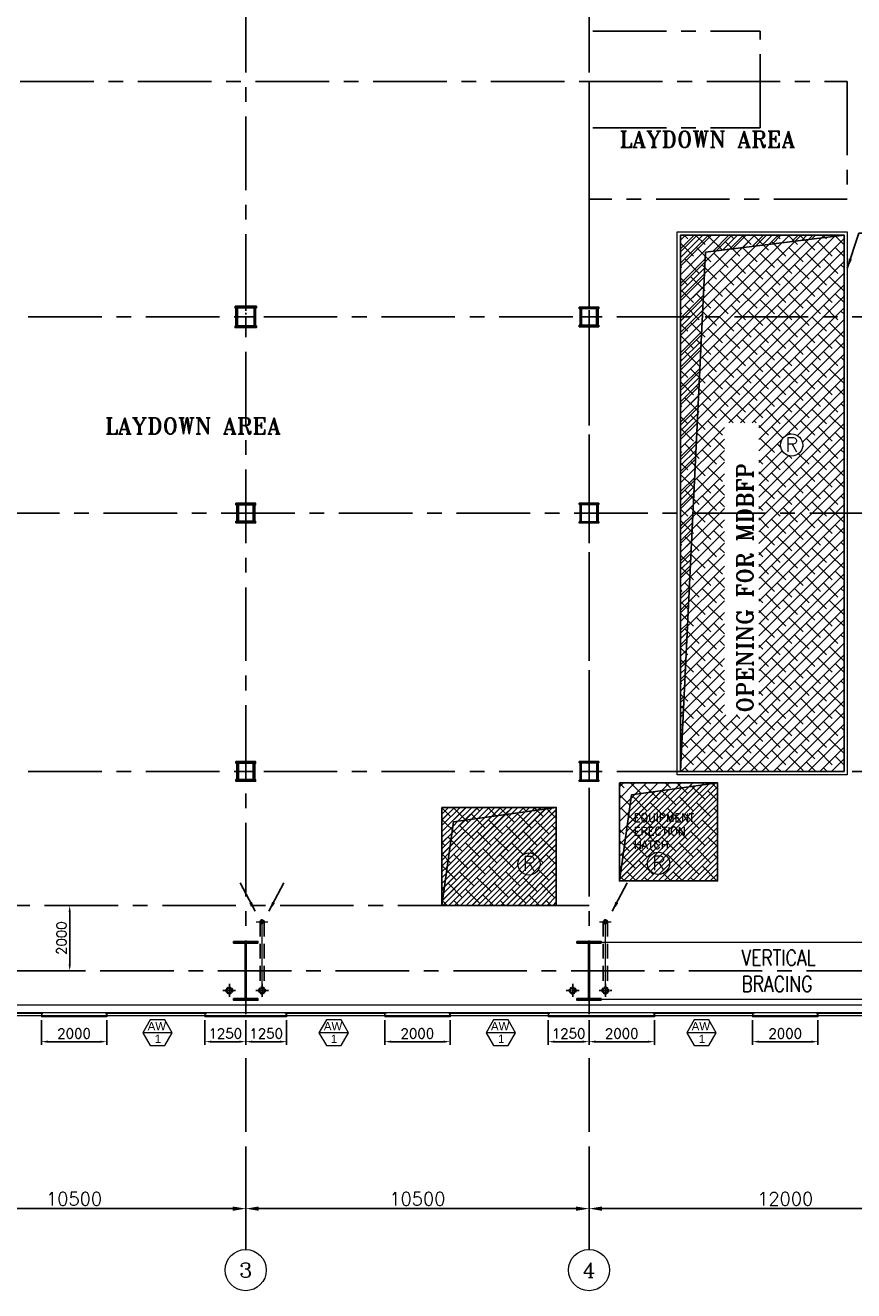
# Model space of a CAD drawing. Header units: inches. Extents: x 306235 to 1392759, y -66369 to 421098.
# Tile 3 of 91: x 331750 to 357087, y -59559 to -20861. Entities that reach past the tile are written whole.
import ezdxf
from ezdxf.enums import TextEntityAlignment as Align

# ---------------------------------------------------------------- set-up
doc = ezdxf.new("R2010")
doc.units = ezdxf.units.IN
doc.header["$LTSCALE"] = 1800
doc.header["$MEASUREMENT"] = 0
for name, pattern in [('CENTER', [2, 1.25, -0.25, 0.25, -0.25]), ('CENTER2', [1.125, 0.75, -0.125, 0.125, -0.125]), ('DASHED', [0.75, 0.5, -0.25]), ('HIDDEN', [0.375, 0.25, -0.125]), ('HIDDEN2', [0.1875, 0.125, -0.0625])]:
    doc.linetypes.add(name, pattern=pattern)
doc.layers.get('0').update_dxf_attribs({"color": 253, "lineweight": 9})
for name, color, linetype, lineweight in [('2CON', 1, 'Continuous', 13), ('7', 8, 'CENTER', 13), ('A-CHEQUERED PLATE HATCH', 252, 'Continuous', 9), ('A-WIN TAG', 3, 'Continuous', 13), ('A-WIN TAG TEXT', 3, 'Continuous', 13), ('CL', 8, 'CENTER', 15), ('CLAD-1', 3, 'Continuous', 15), ('CONCRETE', 145, 'Continuous', 18), ('dimension line', 4, 'Continuous', 13), ('DRAIN', 251, 'DASHED', 25), ('HANDRAIL', 3, 'Continuous', 15), ('LEADER', 4, 'Continuous', 15), ('STEEL', 231, 'Continuous', 18), ('TAG', 4, 'Continuous', 15), ('WIN', 31, 'Continuous', 13)]:
    doc.layers.add(name, color=color, linetype=linetype, lineweight=lineweight)
for name, color, linetype in [('AUX COL', 1, 'Continuous'), ('BRACING', 1, 'HIDDEN'), ('CEN', 2, 'CENTER'), ('COL', 1, 'Continuous'), ('DIM', 4, 'Continuous'), ('GRID', 251, 'CENTER'), ('OPENING', 40, 'Continuous'), ('RAIN WATER', 6, 'Continuous'), ('TEXT', 3, 'Continuous')]:
    doc.layers.add(name, color=color, linetype=linetype)
doc.styles.add('COMPLEX', font='complex')
doc.styles.add('ROAMNS', font='ROMANS.shx')
doc.styles.add('ROMANS', font='romans.shx')
doc.styles.add('ROMANT', font='romant')
doc.styles.get("Standard").update_dxf_attribs({"font": 'arial.ttf'})
doc.linetypes.add('FENCELINE1', pattern='A,0.25,-0.1,[133,ltypeshp.shx,S=0.1,R=0,X=-0.1,Y=0],-0.1,1', length=1.45)
doc.dimstyles.new('270-TA-100', dxfattribs={"dimscale": 150, "dimtxt": 400, "dimasz": 2, "dimexe": 0.75, "dimexo": 1, "dimgap": 1, "dimtad": 1, "dimdec": 0, "dimzin": 12, "dimdsep": 46, "dimtxsty": 'ROMANS', "dimcen": 0, "dimclrd": 256, "dimclre": 256, "dimclrt": 6, "dimadec": 1, "dimazin": 3, "dimtfac": 1, "dimtdec": 0, "dimtix": 1, "dimtmove": 2, "dimatfit": 0, "dimfxl": 1.25, "dimarcsym": 2})
doc.dimstyles.new('DIM INT 1', dxfattribs={"dimtxt": 300, "dimasz": 200, "dimexe": 100, "dimexo": 100, "dimgap": 100, "dimtad": 1, "dimdec": 0, "dimzin": 13, "dimdsep": 46, "dimlunit": 5, "dimtxsty": 'ROAMNS', "dimblk1": 'CLOSEDBLANK', "dimcen": 0.09, "dimclrd": 9, "dimclre": 9, "dimclrt": 4, "dimadec": 0, "dimazin": 0, "dimtfac": 1, "dimtdec": 0, "dimtix": 1, "dimtmove": 2, "dimatfit": 3, "dimfxl": 1, "dimtolj": 1, "dimtzin": 13, "dimarcsym": 0})
doc.dimstyles.new('DIM100 x2', dxfattribs={"dimscale": 0, "dimtxt": 400, "dimasz": 400, "dimexe": 100, "dimexo": 100, "dimgap": 100, "dimtad": 1, "dimdec": 0, "dimzin": 13, "dimdsep": 46, "dimtxsty": 'ROMANS', "dimblk2": 'OBLIQUE', "dimcen": 100, "dimdle": 100, "dimclrd": 9, "dimclre": 9, "dimclrt": 4, "dimadec": 0, "dimazin": 0, "dimtfac": 1.1, "dimtdec": 0, "dimtix": 1, "dimtmove": 2, "dimatfit": 3, "dimfxl": 1, "dimtolj": 1, "dimtzin": 13, "dimarcsym": 0})
doc.dimstyles.get("Standard").update_dxf_attribs({"dimtxt": 0.18, "dimasz": 0.18, "dimexe": 0.18, "dimexo": 0.0625, "dimgap": 0.09, "dimtad": 0, "dimtih": 1, "dimtoh": 1, "dimdec": 4, "dimzin": 0, "dimdsep": 46, "dimtxsty": 'Standard', "dimcen": 0.09, "dimadec": 0, "dimazin": 0, "dimtfac": 1, "dimtdec": 4, "dimtofl": 0, "dimtmove": 0, "dimatfit": 3, "dimfxl": 1, "dimtolj": 1, "dimtzin": 0, "dimarcsym": 0})
pattern_1 = [(225, (-87722.1, -144504), (176.7767, -176.7767), []), (315, (-87722.1, -144504), (530.33009, -176.7767), [625, -375])]
pattern_2 = [(45, (-87722.11, -144504), (-88.388348, 88.388348), [])]

# ---------------------------------------------------------------- blocks, each defined once
blk = doc.blocks.new('A-ROW COLUMN')
at = {"layer": 'COL'}
h = blk.add_hatch(dxfattribs=at)
h.set_pattern_fill('ANSI31', color=256, scale=200, style=0)
h.set_pattern_definition([(45, (165226.353, 18853.894), (-17.67767, 17.67767), [])])
h.paths.add_polyline_path([(180799, 40890), (181539, 40890), (181539, 40840), (180799, 40840)])
h.paths.add_polyline_path([(181153, 42590), (181185, 42590), (181185, 40890), (181153, 40890)])
h.paths.add_polyline_path([(180799, 42640), (181539, 42640), (181539, 42590), (180799, 42590)])
blk.add_line((181169, 40840), (181169, 42640))
at = {"layer": 'CEN'}
for p, q in [((181169, 40840), (181169, 42640)), ((180977, 41740), (181360, 41740))]:
    blk.add_line(p, q, dxfattribs=at)
at = {"layer": 'COL'}
for points in [[(180799, 42640), (181539, 42640), (181539, 42590), (180799, 42590)], [(181153, 42590), (181185, 42590), (181185, 40890), (181153, 40890)], [(180799, 40890), (181539, 40890), (181539, 40840), (180799, 40840)]]:
    blk.add_lwpolyline(points, close=True, dxfattribs=at)
blk = doc.blocks.new('*D75')
at = {"layer": 'Defpoints', "color": 0, "transparency": 16777216}
for p in [(348992, -55425), (360992, -56569), (348992, -57050)]:
    blk.add_point(p, dxfattribs=at)
at = {"layer": 'dimension line', "color": 9, "lineweight": -2, "transparency": 16777216}
for p, q in [((348992, -55525), (348992, -57150)), ((360992, -56669), (360992, -57150)), ((360592, -57050), (349392, -57050))]:
    blk.add_line(p, q, dxfattribs=at)
at = {"layer": 'dimension line', "color": 9, "transparency": 16777216}
for points in [[(349392, -56984), (349392, -57117), (348992, -57050)], [(360592, -56984), (360592, -57117), (360992, -57050)]]:
    blk.add_solid(points, dxfattribs=at)
at = {"layer": 'dimension line', "color": 4, "transparency": 16777216, "insert": (354992, -56750), "char_height": 400, "attachment_point": 5, "style": 'ROMANS'}
blk.add_mtext('\\A1;12000', dxfattribs=at)
blk = doc.blocks.new('_Oblique')
at = {"color": 0, "linetype": 'ByBlock', "lineweight": -2}
blk.add_line((-0.5, -0.5), (0.5, 0.5), dxfattribs=at)
blk = doc.blocks.new('*D76')
at = {"layer": 'Defpoints', "color": 0, "transparency": 16777216}
for p in [(327992, -55425), (338492, -56569), (327992, -57050)]:
    blk.add_point(p, dxfattribs=at)
at = {"layer": 'dimension line', "color": 9, "lineweight": -2, "transparency": 16777216}
for p, q in [((327992, -55525), (327992, -57150)), ((338492, -56669), (338492, -57150)), ((338092, -57050), (328392, -57050))]:
    blk.add_line(p, q, dxfattribs=at)
at = {"layer": 'dimension line', "color": 9, "transparency": 16777216}
for points in [[(328392, -56984), (328392, -57117), (327992, -57050)], [(338092, -56984), (338092, -57117), (338492, -57050)]]:
    blk.add_solid(points, dxfattribs=at)
at = {"layer": 'dimension line', "color": 4, "transparency": 16777216, "insert": (333242, -56750), "char_height": 400, "attachment_point": 5, "style": 'ROMANS'}
blk.add_mtext('\\A1;10500', dxfattribs=at)
blk = doc.blocks.new('*D77')
at = {"layer": 'Defpoints', "color": 0, "transparency": 16777216}
for p in [(338492, -55425), (348992, -56569), (338492, -57050)]:
    blk.add_point(p, dxfattribs=at)
at = {"layer": 'dimension line', "color": 9, "lineweight": -2, "transparency": 16777216}
for p, q in [((338492, -55525), (338492, -57150)), ((348992, -56669), (348992, -57150)), ((348592, -57050), (338892, -57050))]:
    blk.add_line(p, q, dxfattribs=at)
at = {"layer": 'dimension line', "color": 9, "transparency": 16777216}
for points in [[(338892, -56984), (338892, -57117), (338492, -57050)], [(348592, -56984), (348592, -57117), (348992, -57050)]]:
    blk.add_solid(points, dxfattribs=at)
at = {"layer": 'dimension line', "color": 4, "transparency": 16777216, "insert": (343742, -56750), "char_height": 400, "attachment_point": 5, "style": 'ROMANS'}
blk.add_mtext('\\A1;10500', dxfattribs=at)
blk = doc.blocks.new('*D110')
at = {"layer": 'Defpoints', "color": 0, "transparency": 16777216}
for p in [(332492, -47779), (333108, -47779), (332492, -49779)]:
    blk.add_point(p, dxfattribs=at)
at = {"layer": 'DIM', "color": 9, "lineweight": -2, "transparency": 16777216}
for p, q in [((332592, -47779), (333208, -47779)), ((333108, -49579), (333108, -47979)), ((332592, -49779), (333208, -49779))]:
    blk.add_line(p, q, dxfattribs=at)
at = {"layer": 'DIM', "color": 9, "transparency": 16777216}
for points in [[(333075, -47979), (333142, -47979), (333108, -47779)], [(333075, -49579), (333142, -49579), (333108, -49779)]]:
    blk.add_solid(points, dxfattribs=at)
at = {"layer": 'DIM', "color": 4, "transparency": 16777216, "insert": (332858, -48779), "char_height": 300, "attachment_point": 5, "rotation": 90, "style": 'ROAMNS'}
blk.add_mtext('\\A1;2000', dxfattribs=at)
blk = doc.blocks.new('_ClosedBlank')
at = {"color": 0, "linetype": 'ByBlock', "lineweight": -2}
for p, q in [((-1, 0.17), (0, 0)), ((-1, 0.17), (-1, -0.17)), ((0, 0), (-1, -0.17))]:
    blk.add_line(p, q, dxfattribs=at)
blk = doc.blocks.new('AUX COLUMNS')
at = {"color": 2, "linetype": 'CENTER2', "ltscale": 0.25}
for p, q in [((-217538, 65590), (-217538, 66240)), ((-217238, 65915), (-217838, 65915)), ((-217538, 59615), (-217538, 60215)), ((-207038, 59615), (-207038, 60215)), ((-217263, 59915), (-217813, 59915)), ((-207313, 59915), (-206763, 59915)), ((-217538, 51715), (-217538, 52315)), ((-207038, 51715), (-207038, 52315)), ((-217263, 52015), (-217813, 52015)), ((-207313, 52015), (-206763, 52015))]:
    blk.add_line(p, q, dxfattribs=at)
at = {"color": 2, "linetype": 'CENTER2', "ltscale": 0.15}
for p, q in [((-207038, 65615), (-207038, 66215)), ((-206763, 65915), (-207313, 65915))]:
    blk.add_line(p, q, dxfattribs=at)
at = {"layer": 'AUX COL'}
for p, q in [((-217838, 65640), (-217838, 66190)), ((-217793, 65640), (-217793, 66190)), ((-217283, 65640), (-217283, 66190)), ((-217238, 65640), (-217238, 66190)), ((-207313, 65660), (-207313, 66170)), ((-207268, 65660), (-207268, 66170)), ((-206808, 65660), (-206808, 66170)), ((-206763, 65660), (-206763, 66170)), ((-217813, 60165), (-217813, 59665)), ((-217763, 60165), (-217763, 59665)), ((-217313, 60165), (-217313, 59665)), ((-217263, 60165), (-217263, 59665)), ((-207313, 59651), (-207313, 60179)), ((-207277, 59651), (-207277, 60179)), ((-206799, 59651), (-206799, 60179)), ((-206763, 59651), (-206763, 60179)), ((-217813, 52265), (-217813, 51765)), ((-217763, 52265), (-217763, 51765)), ((-217313, 52265), (-217313, 51765)), ((-217263, 52265), (-217263, 51765)), ((-207313, 51751), (-207313, 52279)), ((-207277, 51751), (-207277, 52279)), ((-206799, 51751), (-206799, 52279)), ((-206763, 51751), (-206763, 52279))]:
    blk.add_line(p, q, dxfattribs=at)
for points in [[(-217863, 66240), (-217213, 66240), (-217213, 66190), (-217863, 66190)], [(-207338, 66215), (-206738, 66215), (-206738, 66170), (-207338, 66170)], [(-217863, 65640), (-217213, 65640), (-217213, 65590), (-217863, 65590)], [(-207338, 65660), (-206738, 65660), (-206738, 65615), (-207338, 65615)], [(-217838, 60215), (-217238, 60215), (-217238, 60165), (-217838, 60165)], [(-207338, 60215), (-206738, 60215), (-206738, 60179), (-207338, 60179)], [(-217838, 59665), (-217238, 59665), (-217238, 59615), (-217838, 59615)], [(-207338, 59651), (-206738, 59651), (-206738, 59615), (-207338, 59615)], [(-217838, 52315), (-217238, 52315), (-217238, 52265), (-217838, 52265)], [(-207338, 52315), (-206738, 52315), (-206738, 52279), (-207338, 52279)], [(-217838, 51765), (-217238, 51765), (-217238, 51715), (-217838, 51715)], [(-207338, 51751), (-206738, 51751), (-206738, 51715), (-207338, 51715)]]:
    blk.add_lwpolyline(points, close=True, dxfattribs=at)
at = {"layer": 'GRID'}
for p, q in [((-171538, 65915), (-242038, 65915)), ((-136838, 59915), (-243038, 59915)), ((-171538, 52015), (-242038, 52015))]:
    blk.add_line(p, q, dxfattribs=at)
blk = doc.blocks.new('GRD')
at = {"layer": 'CL', "linetype": 'Continuous'}
blk.add_circle((0, 419.99985), 419.99985, dxfattribs=at)
at = {"layer": 'CL', "color": 4, "style": 'COMPLEX'}
blk.add_attdef('GRD', text='', height=300, dxfattribs=at).set_placement((0, 419.99985), align=Align.MIDDLE)
blk = doc.blocks.new('*D701')
at = {"layer": 'Defpoints', "color": 0, "transparency": 16777216}
for p in [(332242, -51187), (334242, -51187), (334242, -51944)]:
    blk.add_point(p, dxfattribs=at)
at = {"layer": 'DIM', "color": 9, "lineweight": -2, "transparency": 16777216}
for p, q in [((332242, -51287), (332242, -52044)), ((334242, -51287), (334242, -52044)), ((332442, -51944), (334042, -51944))]:
    blk.add_line(p, q, dxfattribs=at)
at = {"layer": 'DIM', "color": 9, "transparency": 16777216}
for points in [[(332442, -51911), (332442, -51977), (332242, -51944)], [(334042, -51911), (334042, -51977), (334242, -51944)]]:
    blk.add_solid(points, dxfattribs=at)
at = {"layer": 'DIM', "color": 4, "transparency": 16777216, "insert": (333242, -51694), "char_height": 300, "attachment_point": 5, "style": 'ROAMNS'}
blk.add_mtext('\\A1;2000', dxfattribs=at)
blk = doc.blocks.new('*D702')
at = {"layer": 'Defpoints', "color": 0, "transparency": 16777216}
for p in [(337242, -51187), (338492, -51187), (337242, -51944)]:
    blk.add_point(p, dxfattribs=at)
at = {"layer": 'DIM', "color": 9, "lineweight": -2, "transparency": 16777216}
for p, q in [((337242, -51287), (337242, -52044)), ((338492, -51287), (338492, -52044)), ((338292, -51944), (337442, -51944))]:
    blk.add_line(p, q, dxfattribs=at)
at = {"layer": 'DIM', "color": 9, "transparency": 16777216}
for points in [[(337442, -51911), (337442, -51977), (337242, -51944)], [(338292, -51911), (338292, -51977), (338492, -51944)]]:
    blk.add_solid(points, dxfattribs=at)
at = {"layer": 'DIM', "color": 4, "transparency": 16777216, "insert": (337867, -51694), "char_height": 300, "attachment_point": 5, "style": 'ROAMNS'}
blk.add_mtext('\\A1;1250', dxfattribs=at)
blk = doc.blocks.new('A$C3B1115A1')
at = {"layer": 'STEEL'}
for p, q in [((-270, -91), (-320, -91)), ((-320, -91), (-320, -191)), ((-320, -191), (-270, -191))]:
    blk.add_line(p, q, dxfattribs=at)
blk.add_lwpolyline([(-270, -191), (-270, -183, 0.397434), (-272, -180), (-307, -177, -0.397434), (-310, -174), (-310, -109, -0.397434), (-307, -106), (-272, -103, 0.397434), (-270, -100), (-270, -91)], format="xyb", dxfattribs=at)
blk = doc.blocks.new('*D703')
at = {"layer": 'Defpoints', "color": 0, "transparency": 16777216}
for p in [(338492, -51408), (339742, -51187), (338492, -51944)]:
    blk.add_point(p, dxfattribs=at)
at = {"layer": 'DIM', "color": 9, "lineweight": -2, "transparency": 16777216}
for p, q in [((339742, -51287), (339742, -52044)), ((338492, -51508), (338492, -52044)), ((339542, -51944), (338692, -51944))]:
    blk.add_line(p, q, dxfattribs=at)
at = {"layer": 'DIM', "color": 9, "transparency": 16777216}
for points in [[(338692, -51911), (338692, -51977), (338492, -51944)], [(339542, -51911), (339542, -51977), (339742, -51944)]]:
    blk.add_solid(points, dxfattribs=at)
at = {"layer": 'DIM', "color": 4, "transparency": 16777216, "insert": (339117, -51694), "char_height": 300, "attachment_point": 5, "style": 'ROAMNS'}
blk.add_mtext('\\A1;1250', dxfattribs=at)
blk = doc.blocks.new('*D704')
at = {"layer": 'Defpoints', "color": 0, "transparency": 16777216}
for p in [(342742, -51187), (344742, -51187), (344742, -51944)]:
    blk.add_point(p, dxfattribs=at)
at = {"layer": 'DIM', "color": 9, "lineweight": -2, "transparency": 16777216}
for p, q in [((342742, -51287), (342742, -52044)), ((344742, -51287), (344742, -52044)), ((342942, -51944), (344542, -51944))]:
    blk.add_line(p, q, dxfattribs=at)
at = {"layer": 'DIM', "color": 9, "transparency": 16777216}
for points in [[(342942, -51911), (342942, -51977), (342742, -51944)], [(344542, -51911), (344542, -51977), (344742, -51944)]]:
    blk.add_solid(points, dxfattribs=at)
at = {"layer": 'DIM', "color": 4, "transparency": 16777216, "insert": (343742, -51694), "char_height": 300, "attachment_point": 5, "style": 'ROAMNS'}
blk.add_mtext('\\A1;2000', dxfattribs=at)
blk = doc.blocks.new('*D705')
at = {"layer": 'Defpoints', "color": 0, "transparency": 16777216}
for p in [(347742, -51187), (348992, -51187), (347742, -51944)]:
    blk.add_point(p, dxfattribs=at)
at = {"layer": 'DIM', "color": 9, "lineweight": -2, "transparency": 16777216}
for p, q in [((347742, -51287), (347742, -52044)), ((348992, -51287), (348992, -52044)), ((348792, -51944), (347942, -51944))]:
    blk.add_line(p, q, dxfattribs=at)
at = {"layer": 'DIM', "color": 9, "transparency": 16777216}
for points in [[(347942, -51911), (347942, -51977), (347742, -51944)], [(348792, -51911), (348792, -51977), (348992, -51944)]]:
    blk.add_solid(points, dxfattribs=at)
at = {"layer": 'DIM', "color": 4, "transparency": 16777216, "insert": (348367, -51694), "char_height": 300, "attachment_point": 5, "style": 'ROAMNS'}
blk.add_mtext('\\A1;1250', dxfattribs=at)
blk = doc.blocks.new('*D706')
at = {"layer": 'Defpoints', "color": 0, "transparency": 16777216}
for p in [(348992, -51187), (350992, -51187), (348992, -51944)]:
    blk.add_point(p, dxfattribs=at)
at = {"layer": 'DIM', "color": 9, "lineweight": -2, "transparency": 16777216}
for p, q in [((348992, -51287), (348992, -52044)), ((350992, -51287), (350992, -52044)), ((350792, -51944), (349192, -51944))]:
    blk.add_line(p, q, dxfattribs=at)
at = {"layer": 'DIM', "color": 9, "transparency": 16777216}
for points in [[(349192, -51911), (349192, -51977), (348992, -51944)], [(350792, -51911), (350792, -51977), (350992, -51944)]]:
    blk.add_solid(points, dxfattribs=at)
at = {"layer": 'DIM', "color": 4, "transparency": 16777216, "insert": (349992, -51694), "char_height": 300, "attachment_point": 5, "style": 'ROAMNS'}
blk.add_mtext('\\A1;2000', dxfattribs=at)
blk = doc.blocks.new('*D707')
at = {"layer": 'Defpoints', "color": 0, "transparency": 16777216}
for p in [(353992, -51187), (355992, -51187), (355992, -51944)]:
    blk.add_point(p, dxfattribs=at)
at = {"layer": 'DIM', "color": 9, "lineweight": -2, "transparency": 16777216}
for p, q in [((353992, -51287), (353992, -52044)), ((355992, -51287), (355992, -52044)), ((354192, -51944), (355792, -51944))]:
    blk.add_line(p, q, dxfattribs=at)
at = {"layer": 'DIM', "color": 9, "transparency": 16777216}
for points in [[(354192, -51911), (354192, -51977), (353992, -51944)], [(355792, -51911), (355792, -51977), (355992, -51944)]]:
    blk.add_solid(points, dxfattribs=at)
at = {"layer": 'DIM', "color": 4, "transparency": 16777216, "insert": (354992, -51694), "char_height": 300, "attachment_point": 5, "style": 'ROAMNS'}
blk.add_mtext('\\A1;2000', dxfattribs=at)
blk = doc.blocks.new('RWDP')
at = {"layer": 'RAIN WATER', "linetype": 'CENTER2', "ltscale": 0.05}
for p, q in [((700, -600), (300, -600)), ((500, -400), (500, -800))]:
    blk.add_line(p, q, dxfattribs=at)
at = {"layer": 'RAIN WATER', "linetype": 'HIDDEN2', "ltscale": 0.25}
blk.add_circle((500, -600), 100, dxfattribs=at)
at = {"layer": 'RAIN WATER', "ltscale": 0.25}
blk.add_circle((500, -600), 75, dxfattribs=at)

msp = doc.modelspace()

# ---------------------------------------------------------------- hatches: boundary and pattern name
at = {"layer": 'A-CHEQUERED PLATE HATCH', "linetype": 'Continuous'}
h = msp.add_hatch(dxfattribs=at)
h.set_pattern_fill('ANSI38', color=256, scale=2000, angle=180, style=0)
h.set_pattern_definition(pattern_1)
edge = h.paths.add_edge_path(flags=16)
edge.add_arc((355189.2, -33697.4), 339.7, 0, 360)
h.paths.add_polyline_path([(351791.6, -27278.7), (356791.6, -27278.7), (356791.6, -43678.7), (351791.6, -43678.7)])
h.paths.add_polyline_path([(354184.3, -41952.9), (354184.3, -33021.3), (353134.3, -33021.3), (353134.3, -41952.9)], flags=16)
h = msp.add_hatch(dxfattribs=at)
h.set_pattern_fill('ANSI38', color=256, scale=2000, angle=180, style=0)
h.set_pattern_definition(pattern_1)
edge = h.paths.add_edge_path(flags=16)
edge.add_arc((351115.3, -46491.1), 339.7, 0, 360)
h.paths.add_polyline_path([(349921.6, -44028.7), (352921.6, -44028.7), (352921.6, -47028.7), (349921.6, -47028.7)])
h.paths.add_polyline_path([(350297.1, -46111.6), (352422.1, -46111.6), (352422.1, -44903.3), (350297.1, -44903.3)], flags=24)
h = msp.add_hatch(dxfattribs=at)
h.set_pattern_fill('ANSI38', color=256, scale=2000, angle=180, style=0)
h.set_pattern_definition([(225, (-210222.1, -144504), (176.7767, -176.7767), []), (315, (-210222.1, -144504), (530.33009, -176.7767), [625, -375])])
edge = h.paths.add_edge_path()
edge.add_arc((347155.8, -46507.7), 339.7, 0, 360)
h.paths.add_polyline_path([(344491.6, -44778.7), (347991.6, -44778.7), (347991.6, -47778.7), (344491.6, -47778.7)])
at = {"layer": 'OPENING'}
h = msp.add_hatch(dxfattribs=at)
h.set_pattern_fill('ANSI31', color=8, scale=1500, style=0)
h.set_pattern_definition([(45, (-87722.1, -144504), (-132.58252, 132.58252), [])])
h.paths.add_polyline_path([(356791.6, -27278.7), (351791.6, -27278.7), (351791.6, -43678.7), (352558.5, -27801.2)])
h = msp.add_hatch(dxfattribs=at)
h.set_pattern_fill('ANSI31', color=8, scale=1000, style=0)
h.set_pattern_definition(pattern_2)
h.paths.add_polyline_path([(350291.3, -44398.4), (349921.6, -47028.7), (349921.6, -47028.7), (352921.6, -47028.7), (352921.6, -44028.7)])
h = msp.add_hatch(dxfattribs=at)
h.set_pattern_fill('ANSI31', color=8, scale=1000, style=0)
h.set_pattern_definition(pattern_2)
h.paths.add_polyline_path([(346491.6, -44778.7), (344491.6, -44778.7), (344491.6, -47778.7), (344851.2, -45220), (346648.9, -44967.4)])
h.paths.add_polyline_path([(347991.6, -44778.7), (347991.6, -44778.7), (346491.6, -44778.7), (346648.9, -44967.4)])
h = msp.add_hatch(dxfattribs=at)
h.set_pattern_fill('ANSI31', color=8, scale=1000, style=0)
h.set_pattern_definition(pattern_2)
h.paths.add_polyline_path([(344491.6, -47778.7), (347991.6, -47778.7), (347991.6, -44778.7), (344851.2, -45220)])

# ---------------------------------------------------------------- linework, layer by layer
at = {"layer": '2CON'}
for p, q in [((336243.8, -51670), (335343.8, -51670)), ((341632.8, -51670), (340732.8, -51670)), ((346743.8, -51670), (345843.8, -51670)), ((352882.8, -51670), (351982.8, -51670))]:
    msp.add_line(p, q, dxfattribs=at)
at = {"layer": '7', "ltscale": 0.5}
for p, q in [((338814.8, -48278.7), (339171.7, -48278.7)), ((349314.8, -48278.7), (349671.7, -48278.7))]:
    msp.add_line(p, q, dxfattribs=at)
at = {"layer": '7'}
for p, q in [((338991.6, -50571.3), (338991.6, -48143.1)), ((349491.6, -50571.3), (349491.6, -48143.1))]:
    msp.add_line(p, q, dxfattribs=at)
at = {"layer": 'A-WIN TAG'}
for points in [[(335568.8, -51280.3), (335343.8, -51670), (335568.8, -52059.7), (336018.8, -52059.7), (336243.8, -51670), (336018.8, -51280.3)], [(340957.8, -51280.3), (340732.8, -51670), (340957.8, -52059.7), (341407.8, -52059.7), (341632.8, -51670), (341407.8, -51280.3)], [(346068.8, -51280.3), (345843.8, -51670), (346068.8, -52059.7), (346518.8, -52059.7), (346743.8, -51670), (346518.8, -51280.3)], [(352207.8, -51280.3), (351982.8, -51670), (352207.8, -52059.7), (352657.8, -52059.7), (352882.8, -51670), (352657.8, -51280.3)]]:
    msp.add_lwpolyline(points, close=True, dxfattribs=at)
at = {"layer": 'BRACING', "const_width": 40}
for points in [[(349361.6, -48903.7), (360621.6, -48903.7)], [(349361.6, -50653.7), (360621.6, -50653.7)]]:
    msp.add_lwpolyline(points, dxfattribs=at)
at = {"layer": 'CEN'}
msp.add_lwpolyline([(327991.6, -29578.7), (327991.6, -22578.7), (348991.6, -22578.7), (348991.6, -47778.7), (327991.6, -47778.7), (327991.6, -29978.7)], dxfattribs=at)
msp.add_lwpolyline([(348991.6, -22578.7), (356891.6, -22578.7), (356891.6, -26178.7), (348991.6, -26178.7)], close=True, dxfattribs=at)
at = {"layer": 'CLAD-1'}
for p, q in [((332241.6, -51158.7), (332241.6, -51186.7)), ((334241.6, -51158.7), (334241.6, -51186.7)), ((337241.6, -51158.7), (337241.6, -51186.7)), ((339741.6, -51158.7), (339741.6, -51186.7)), ((342741.6, -51158.7), (342741.6, -51186.7)), ((344741.6, -51158.7), (344741.6, -51186.7)), ((347741.6, -51158.7), (347741.6, -51186.7)), ((350991.6, -51158.7), (350991.6, -51186.7)), ((353991.6, -51158.7), (353991.6, -51186.7)), ((355991.6, -51158.7), (355991.6, -51186.7))]:
    msp.add_line(p, q, dxfattribs=at)
at = {"layer": 'CLAD-1', "flags": 128}
for points in [[(334241.6, -51158.7), (332241.6, -51158.7)], [(334241.6, -51186.7), (332241.6, -51186.7)], [(339741.6, -51158.7), (337241.6, -51158.7)], [(339741.6, -51186.7), (337241.6, -51186.7)], [(344741.6, -51158.7), (342741.6, -51158.7)], [(344741.6, -51158.7), (342741.6, -51158.7)], [(344741.6, -51186.7), (342741.6, -51186.7)], [(344741.6, -51186.7), (342741.6, -51186.7)], [(350991.6, -51158.7), (347741.6, -51158.7)], [(350991.6, -51186.7), (347741.6, -51186.7)], [(355991.6, -51158.7), (353991.6, -51158.7)], [(355991.6, -51158.7), (353991.6, -51158.7)], [(355991.6, -51186.7), (353991.6, -51186.7)], [(355991.6, -51186.7), (353991.6, -51186.7)]]:
    msp.add_lwpolyline(points, dxfattribs=at)
at = {"layer": 'CONCRETE'}
for p, q in [((360876.6, -51058.7), (315216.6, -51058.7)), ((360876.6, -50828.7), (315446.6, -50828.7))]:
    msp.add_line(p, q, dxfattribs=at)
at = {"layer": 'DRAIN', "color": 4, "linetype": 'HIDDEN'}
for p, q in [((338929.1, -48278.7), (338929.1, -50301.3)), ((339054.1, -48278.7), (339054.1, -50300)), ((349429.1, -48278.7), (349429.1, -50301.3)), ((349554.1, -48278.7), (349554.1, -50300))]:
    msp.add_line(p, q, dxfattribs=at)
at = {"layer": 'GRID'}
for p, q in [((338491.6, -58299.5), (338491.6, -3278.7)), ((348991.6, -58299.5), (348991.6, -3278.7)), ((349106.6, -21043.7), (354221.6, -21043.7)), ((354221.6, -23993.7), (354221.6, -21043.7)), ((349106.6, -23993.7), (354221.6, -23993.7)), ((384491.6, -29778.7), (312991.6, -29778.7)), ((419191.6, -35778.7), (312991.6, -35778.7)), ((384491.6, -43678.7), (312991.6, -43678.7)), ((444291.6, -49778.7), (309191.6, -49778.7)), ((444291.6, -49778.7), (309191.6, -49778.7))]:
    msp.add_line(p, q, dxfattribs=at)
at = {"layer": 'HANDRAIL', "linetype": 'FENCELINE1', "ltscale": 0.4}
msp.add_lwpolyline([(351691.6, -27178.7), (356891.6, -27178.7), (356891.6, -43778.7), (351691.6, -43778.7)], close=True, dxfattribs=at)
at = {"layer": 'OPENING'}
for points in [[(351791.6, -27278.7), (356791.6, -27278.7), (356791.6, -43678.7), (351791.6, -43678.7)], [(349921.6, -44028.7), (352921.6, -44028.7), (352921.6, -47028.7), (349921.6, -47028.7)], [(344491.6, -44778.7), (347991.6, -44778.7), (347991.6, -47778.7), (344491.6, -47778.7)]]:
    msp.add_lwpolyline(points, close=True, dxfattribs=at)
for points in [[(356791.6, -27278.7), (352558.5, -27801.2), (351791.6, -43678.7)], [(349921.6, -47028.7), (350291.3, -44398.4), (352921.6, -44028.7)], [(344491.6, -47778.7), (344851.2, -45220), (347991.6, -44778.7)]]:
    msp.add_lwpolyline(points, dxfattribs=at)
at = {"layer": 'RAIN WATER', "linetype": 'HIDDEN2', "ltscale": 0.25}
for centre in [(338991.6, -48278.7), (349491.6, -48278.7)]:
    msp.add_circle(centre, 62.5, dxfattribs=at)
at = {"layer": 'RAIN WATER', "color": 6}
for centre in [(338991.6, -48278.7), (349491.6, -48278.7)]:
    msp.add_circle(centre, 50, dxfattribs=at)
at = {"layer": 'TAG'}
for centre in [(355189.2, -33697.4), (347155.8, -46507.7), (351115.3, -46491.1)]:
    msp.add_circle(centre, 339.7, dxfattribs=at)
at = {"layer": 'WIN'}
for p, q in [((329241.6, -51071.2), (332241.6, -51071.2)), ((334241.6, -51071.2), (337241.6, -51071.2)), ((339741.6, -51071.2), (342741.6, -51071.2)), ((344741.6, -51071.2), (347741.6, -51071.2)), ((350991.6, -51071.2), (353991.6, -51071.2)), ((355991.6, -51071.2), (358991.6, -51071.2)), ((329241.6, -51146.2), (332241.6, -51146.2)), ((334241.6, -51146.2), (337241.6, -51146.2)), ((339741.6, -51146.2), (342741.6, -51146.2)), ((344741.6, -51146.2), (347741.6, -51146.2)), ((350991.6, -51146.2), (353991.6, -51146.2)), ((355991.6, -51146.2), (358991.6, -51146.2))]:
    msp.add_line(p, q, dxfattribs=at)

# ---------------------------------------------------------------- block references
at = {"layer": 'AUX COL'}
msp.add_blockref('AUX COLUMNS', (556029.4, -95693.7), dxfattribs=at)
at = {"layer": 'COL'}
for p in [(157323.1, -91518.4), (167823.1, -91518.4)]:
    msp.add_blockref('A-ROW COLUMN', p, dxfattribs=at)
at = {"layer": 'DIM', "xscale": 1.5, "yscale": 1.5, "zscale": 1.5}
for p, values in [((338491.7, -59559.5), {'GRD': '3'}), ((348991.6, -59559.5), {'GRD': '4'})]:
    msp.add_blockref('GRD', p, dxfattribs=at).add_auto_attribs(values)
at = {"layer": 'RAIN WATER', "xscale": -1}
for p in [(338491.6, -49778.7), (348991.6, -49778.7)]:
    msp.add_blockref('RWDP', p, dxfattribs=at)
at = {"layer": 'RAIN WATER'}
for p in [(338491.6, -49778.7), (348991.6, -49778.7)]:
    msp.add_blockref('RWDP', p, dxfattribs=at)
at = {"layer": 'STEEL'}
for p in [(332561.2, -50967.2), (337561.2, -50967.2), (343061.2, -50967.2), (348061.2, -50967.2), (354311.2, -50967.2)]:
    msp.add_blockref('A$C3B1115A1', p, dxfattribs=at)
at = {"layer": 'STEEL', "xscale": -1}
for p in [(333922, -50967.2), (339422, -50967.2), (344422, -50967.2), (350672, -50967.2), (355672, -50967.2)]:
    msp.add_blockref('A$C3B1115A1', p, dxfattribs=at)

# ---------------------------------------------------------------- texts
at = {"layer": 'A-WIN TAG TEXT'}
for s, p in [('AW', (335774.1, -51470.1)), ('AW', (341163.1, -51470.1)), ('AW', (346274.1, -51470.1)), ('AW', (352413.1, -51470.1)), ('1', (335805.4, -51855.9)), ('1', (341194.4, -51855.9)), ('1', (346305.4, -51855.9)), ('1', (352444.4, -51855.9))]:
    msp.add_text(s, height=250, dxfattribs=at).set_placement(p, align=Align.MIDDLE)
at = {"layer": 'TAG', "style": 'ROMANS'}
for p in [(354995.3, -33908.6), (346961.9, -46718.9), (350921.4, -46702.3)]:
    msp.add_text('R', height=445.3, dxfattribs=at).set_placement(p)
at = {"layer": 'TEXT', "color": 3, "style": 'ROMANT'}
for p in [(349924.2, -24599.3), (334192.3, -33362.5)]:
    msp.add_text('LAYDOWN AREA', height=500, dxfattribs=at).set_placement(p)
msp.add_text('OPENING FOR MDBFP', height=500, rotation=90, dxfattribs=at).set_placement((354009.3, -41877.9))
at = {"layer": 'TEXT', "insert": (350359.6, -44965.8), "char_height": 250, "attachment_point": 1, "style": 'ROMANS'}
msp.add_mtext_dynamic_manual_height_columns('EQUIPMENT ERECTION HATCH', width=2106.178, gutter_width=1, heights=[0], dxfattribs=at)
at = {"layer": 'TEXT', "insert": (353655.8, -49138.7), "char_height": 480, "width": 2515.419, "attachment_point": 1, "style": 'ROMANS'}
msp.add_mtext('{\\W0.8;VERTICAL BRACING}', dxfattribs=at)

# ---------------------------------------------------------------- dimensions: what is measured, and where the dimension line sits
at = {"layer": 'DIM'}
dim = msp.add_linear_dim(base=(333108.2, -47778.7), p1=(332491.6, -49778.7), p2=(332491.6, -47778.7), angle=90, dimstyle='DIM INT 1', dxfattribs=at)
dim.commit()
dim.dimension.update_dxf_attribs({"geometry": '*D110', "text_midpoint": (332858.2, -48778.7)})
for base, p1, p2, picture, middle in [((334241.6, -51943.9), (332241.6, -51186.7), (334241.6, -51186.7), '*D701', (333241.6, -51693.9)), ((344741.6, -51943.9), (342741.6, -51186.7), (344741.6, -51186.7), '*D704', (343741.6, -51693.9)), ((355991.6, -51943.9), (353991.6, -51186.7), (355991.6, -51186.7), '*D707', (354991.6, -51693.9))]:
    dim = msp.add_linear_dim(base=base, p1=p1, p2=p2, angle=180, dimstyle='DIM INT 1', override={"dimtmove": 0}, dxfattribs=at)
    dim.commit()
    dim.dimension.update_dxf_attribs({"geometry": picture, "text_midpoint": middle})
for base, p1, p2, picture, middle in [((337241.6, -51943.9), (338491.6, -51186.7), (337241.6, -51186.7), '*D702', (337866.6, -51693.9)), ((338491.6, -51943.9), (339741.6, -51186.7), (338491.6, -51407.5), '*D703', (339116.6, -51693.9)), ((347741.6, -51943.9), (348991.6, -51186.7), (347741.6, -51186.7), '*D705', (348366.6, -51693.9)), ((348991.6, -51943.9), (350991.6, -51186.7), (348991.6, -51186.7), '*D706', (349991.6, -51693.9))]:
    dim = msp.add_linear_dim(base=base, p1=p1, p2=p2, dimstyle='DIM INT 1', override={"dimtmove": 0}, dxfattribs=at)
    dim.commit()
    dim.dimension.update_dxf_attribs({"geometry": picture, "text_midpoint": middle})
at = {"layer": 'dimension line'}
for base, p1, p2, picture, middle in [((327991.6, -57050.2), (338491.6, -56568.5), (327991.6, -55424.6), '*D76', (333241.6, -56750.2)), ((338491.6, -57050.2), (348991.6, -56568.5), (338491.6, -55424.6), '*D77', (343741.6, -56750.2)), ((348991.6, -57050.2), (360991.6, -56568.5), (348991.6, -55424.6), '*D75', (354991.6, -56750.2))]:
    dim = msp.add_linear_dim(base=base, p1=p1, p2=p2, angle=180, dimstyle='DIM100 x2', override={"dimscale": 1}, dxfattribs=at)
    dim.commit()
    dim.dimension.update_dxf_attribs({"geometry": picture, "text_midpoint": middle})

# ---------------------------------------------------------------- leaders
at = {"layer": 'LEADER'}
msp.add_leader([(356891.6, -28297.1), (357240.6, -27219.1), (360796.8, -27219.1)], dimstyle='270-TA-100', dxfattribs=at)
for points in [[(338780.6, -47956.5, -100), (338323.5, -47081.3, -100)], [(339202.5, -47956.5, -100), (339659.7, -47081.3, -100)], [(349702.5, -47956.5, -100), (350159.7, -47081.3, -100)]]:
    msp.add_leader(points, dimstyle='Standard', override={"dimtxt": 350, "dimasz": 300, "dimexe": 0, "dimexo": 0, "dimgap": 100, "dimtad": 0, "dimtih": 0, "dimtoh": 0, "dimdec": 0, "dimtxsty": 'ROMANS', "dimcen": 0, "dimclrd": 9, "dimclre": 9, "dimclrt": 256, "dimtdec": 0, "dimtix": 1, "dimtofl": 1, "dimatfit": 0}, dxfattribs=at)

doc.saveas('drawing.dxf')
